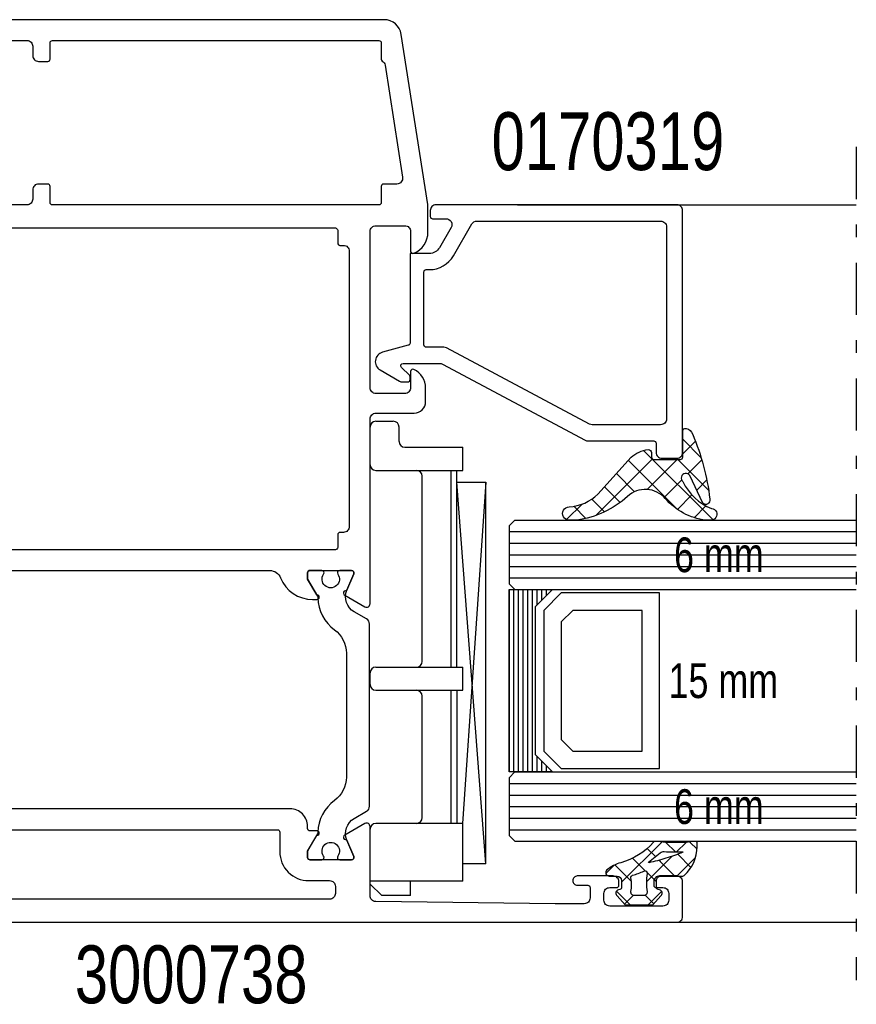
# Model space of a CAD drawing. Header units: millimetres. Extents: x 0 to 10560344, y -63228 to 177747.
# Tile 27 of 125: x 105341 to 105413, y -41300 to -41215. Entities that reach past the tile are written whole.
import ezdxf
from ezdxf.enums import TextEntityAlignment as Align

# ---------------------------------------------------------------- set-up
doc = ezdxf.new("R2010")
doc.units = ezdxf.units.MM
doc.linetypes.add('OGLT0', pattern=[10, 4.5, -2.2, 1.1, -2.2])
doc.styles.add('ORGADATA', font='txt', dxfattribs={"oblique": 1})

msp = doc.modelspace()

# ---------------------------------------------------------------- linework, layer by layer
at = {"color": 0, "linetype": 'OGLT0'}
msp.add_line((105413.358, -41226.228), (105413.358, -41298.228), dxfattribs=at)
at = {"color": 0, "linetype": 'Continuous'}
for p, q in [((105384.083, -41231.228), (105413.358, -41231.228)), ((105371.858, -41249.925), (105373.358, -41249.925)), ((105371.358, -41253.68), (105371.358, -41250.425)), ((105373.858, -41251.68), (105373.858, -41250.425)), ((105374.358, -41252.18), (105379.358, -41252.18)), ((105379.358, -41254.18), (105379.358, -41252.18)), ((105371.858, -41254.18), (105379.358, -41254.18)), ((105378.358, -41271.18), (105378.358, -41254.18)), ((105378.858, -41271.18), (105378.858, -41254.18)), ((105375.858, -41270.68), (105375.858, -41254.68)), ((105378.858, -41255.18), (105381.355, -41255.18)), ((105381.355, -41288.179), (105378.858, -41255.18)), ((105381.355, -41255.18), (105379.342, -41284.679)), ((105381.355, -41288.179), (105381.355, -41255.18)), ((105371.858, -41271.18), (105379.358, -41271.18)), ((105379.358, -41273.18), (105379.358, -41271.18)), ((105371.358, -41272.68), (105371.358, -41271.68)), ((105371.858, -41273.18), (105379.358, -41273.18)), ((105378.358, -41284.679), (105378.358, -41273.18)), ((105378.858, -41273.18), (105378.858, -41284.679)), ((105375.858, -41284.179), (105375.858, -41273.68)), ((105379.358, -41284.679), (105371.858, -41284.679)), ((105379.358, -41289.679), (105379.358, -41284.679)), ((105371.358, -41289.924), (105371.358, -41285.179)), ((105381.355, -41288.179), (105379.358, -41288.179)), ((105379.358, -41289.679), (105371.358, -41289.679)), ((105371.358, -41289.924), (105372.358, -41290.924)), ((105374.858, -41290.924), (105374.858, -41289.679)), ((105374.858, -41290.924), (105372.358, -41290.924)), ((105397.358, -41293.228), (105413.358, -41293.228))]:
    msp.add_line(p, q, dxfattribs=at)
at = {"color": 1, "linetype": 'Continuous'}
for p, q in [((105398.36, -41251.48), (105399.961, -41253.081)), ((105399.461, -41251.644), (105398.36, -41252.744)), ((105394.984, -41252.449), (105400.982, -41258.447)), ((105395.742, -41253.19), (105390.85, -41258.082)), ((105393.665, -41253.302), (105397.925, -41257.561)), ((105397.873, -41253.231), (105395.279, -41255.825)), ((105397.939, -41253.231), (105400.6, -41255.892)), ((105400.015, -41253.261), (105398.809, -41254.468)), ((105392.634, -41254.443), (105394.208, -41256.017)), ((105398.266, -41255.01), (105396.772, -41256.505)), ((105400.445, -41255.004), (105399.573, -41255.876)), ((105391.603, -41255.584), (105392.964, -41256.945)), ((105390.505, -41256.658), (105391.612, -41257.766)), ((105399.152, -41256.297), (105397.903, -41257.546)), ((105400.631, -41256.99), (105400.592, -41257.029)), ((105389.667, -41257.093), (105388.331, -41258.428)), ((105388.953, -41257.279), (105390.004, -41258.33)), ((105400.374, -41257.247), (105399.36, -41258.261)), ((105396.559, -41286.294), (105393.088, -41289.765)), ((105395.305, -41286.841), (105396.016, -41287.552)), ((105396.901, -41286.319), (105397.728, -41287.146)), ((105398.655, -41286.316), (105397.825, -41287.146)), ((105398.991, -41286.291), (105399.598, -41286.898)), ((105394.033, -41287.686), (105395.058, -41288.712)), ((105397.452, -41287.519), (105395.228, -41289.743)), ((105399.47, -41287.619), (105397.861, -41289.228)), ((105397.929, -41287.347), (105399.074, -41288.491)), ((105392.434, -41288.302), (105391.724, -41289.011)), ((105392.499, -41288.27), (105393.935, -41289.706)), ((105396.326, -41287.862), (105396.426, -41287.962)), ((105396.426, -41287.962), (105397.692, -41289.228)), ((105395.058, -41288.712), (105395.134, -41288.788)), ((105395.282, -41288.936), (105396.088, -41289.741)), ((105392.649, -41290.538), (105393.83, -41291.719)), ((105394.072, -41290.899), (105393.326, -41291.645)), ((105395.12, -41290.891), (105395.861, -41291.632)), ((105396.537, -41290.552), (105395.37, -41291.719))]:
    msp.add_line(p, q, dxfattribs=at)
at = {"color": 4, "linetype": 'Continuous'}
for p, q in [((105383.858, -41258.468), (105383.358, -41258.968)), ((105383.858, -41258.468), (105413.358, -41258.468)), ((105383.358, -41258.968), (105383.358, -41263.968)), ((105383.358, -41259.468), (105413.358, -41259.468)), ((105383.358, -41260.468), (105413.358, -41260.468)), ((105383.358, -41261.468), (105413.358, -41261.468)), ((105383.358, -41262.468), (105413.358, -41262.468)), ((105383.358, -41263.468), (105413.358, -41263.468)), ((105383.358, -41263.968), (105383.858, -41264.468)), ((105383.858, -41264.468), (105413.358, -41264.468)), ((105383.858, -41280.228), (105383.358, -41280.728)), ((105383.358, -41280.728), (105383.358, -41285.728)), ((105383.858, -41280.228), (105413.358, -41280.228)), ((105383.358, -41281.228), (105413.358, -41281.228)), ((105383.358, -41282.228), (105413.358, -41282.228)), ((105383.358, -41283.228), (105413.358, -41283.228)), ((105383.358, -41284.228), (105413.358, -41284.228)), ((105383.358, -41285.228), (105413.358, -41285.228)), ((105383.358, -41285.728), (105383.858, -41286.228)), ((105383.858, -41286.228), (105413.358, -41286.228))]:
    msp.add_line(p, q, dxfattribs=at)
at = {"color": 8, "linetype": 'Continuous'}
for p, q in [((105383.358, -41264.468), (105383.358, -41280.228)), ((105383.758, -41264.468), (105383.758, -41280.228)), ((105384.158, -41264.468), (105384.158, -41280.228)), ((105384.558, -41264.468), (105384.558, -41280.228)), ((105384.958, -41264.468), (105384.958, -41280.228)), ((105385.358, -41264.468), (105385.358, -41280.228)), ((105385.758, -41264.468), (105385.758, -41265.818)), ((105386.158, -41264.468), (105386.158, -41265.418)), ((105386.558, -41264.468), (105386.558, -41265.018)), ((105386.958, -41264.468), (105386.958, -41264.618)), ((105387.858, -41264.768), (105386.358, -41266.268)), ((105396.358, -41264.768), (105387.858, -41264.768)), ((105396.358, -41279.928), (105396.358, -41264.768)), ((105386.358, -41266.268), (105386.358, -41278.428)), ((105388.858, -41266.268), (105387.858, -41267.268)), ((105394.858, -41266.268), (105388.858, -41266.268)), ((105394.858, -41278.428), (105394.858, -41266.268)), ((105387.858, -41267.268), (105387.858, -41277.428)), ((105387.858, -41277.428), (105388.858, -41278.428)), ((105385.758, -41278.878), (105385.758, -41280.228)), ((105386.358, -41278.428), (105387.858, -41279.928)), ((105388.858, -41278.428), (105394.858, -41278.428)), ((105386.158, -41279.278), (105386.158, -41280.228)), ((105386.558, -41279.678), (105386.558, -41280.228)), ((105387.858, -41279.928), (105396.358, -41279.928)), ((105386.958, -41280.078), (105386.958, -41280.228))]:
    msp.add_line(p, q, dxfattribs=at)
at = {"color": 0, "linetype": 'Continuous'}
for points in [[(105325.758, -41262.828), (105362.688, -41262.828, -0.305615), (105363.615, -41263.453, 0.305615), (105366.397, -41265.328), (105366.774, -41265.328, 1.077346), (105366.744, -41264.93), (105365.958, -41263.568), (105365.958, -41263.028, -0.414214), (105366.158, -41262.828), (105369.76, -41262.828, -0.534511), (105369.944, -41263.104), (105369.331, -41264.586, 1), (105369.178, -41264.955), (105370.908, -41265.954, 0.57735), (105371.358, -41265.694), (105371.358, -41249.728, -0.414214), (105371.858, -41249.228), (105375.158, -41249.228, 0.414214), (105376.158, -41248.228), (105376.158, -41247.066, 0.287008), (105375.145, -41245.448, 0.553992), (105374.858, -41245.628), (105374.858, -41247.028, -0.414214), (105374.358, -41247.528), (105371.858, -41247.528, -0.414214), (105371.358, -41247.028), (105371.358, -41233.528, -0.414214), (105371.858, -41233.028), (105374.358, -41233.028, -0.414214), (105374.858, -41233.528), (105374.858, -41235.228, 0.536675), (105375.136, -41235.412, 0.301511), (105376.358, -41233.569), (105376.358, -41231.266, 0.038769), (105376.352, -41231.189), (105374.056, -41216.496, 0.369511), (105372.574, -41215.228), (105330.063, -41215.228, 0.369511)], [(105330.748, -41217.028), (105341.717, -41217.028, -0.414214), (105342.217, -41217.528), (105342.217, -41218.331, 0.414214), (105342.717, -41218.831), (105343.517, -41218.831, 0.414214), (105343.717, -41218.631), (105343.717, -41217.228, -0.414214), (105343.917, -41217.028), (105372.117, -41217.028, -0.414214), (105372.317, -41217.228), (105372.317, -41218.631, 0.262632), (105372.414, -41218.802, -0.221607), (105372.649, -41219.153), (105374.165, -41228.85, -0.460375), (105373.67, -41229.428), (105372.517, -41229.428, 0.414214), (105372.317, -41229.628), (105372.317, -41231.028, -0.414214), (105372.117, -41231.228), (105343.917, -41231.228, -0.414214), (105343.717, -41231.028), (105343.717, -41229.628, 0.414214), (105343.517, -41229.428), (105342.717, -41229.428, 0.414214), (105342.217, -41229.928), (105342.217, -41230.728, -0.414214), (105341.717, -41231.228), (105328.686, -41231.228, -0.219134)], [(105304.858, -41293.224), (105397.858, -41293.224, 0.414214), (105398.358, -41292.724), (105398.358, -41289.724, 0.414214), (105397.858, -41289.224), (105396.358, -41289.224, 0.414214), (105395.858, -41289.724), (105395.858, -41290.024, 0.414214), (105396.058, -41290.224), (105396.658, -41290.224, -0.414214), (105397.158, -41290.724), (105397.158, -41291.324, -0.414214), (105396.658, -41291.824), (105392.058, -41291.824, -0.414214), (105391.558, -41291.324), (105391.558, -41290.724, -0.414214), (105392.058, -41290.224), (105392.658, -41290.224, 0.414214), (105392.858, -41290.024), (105392.858, -41289.724, 0.414214), (105392.358, -41289.224), (105389.258, -41289.224, 0.414214), (105388.858, -41289.624, 0.414214), (105389.258, -41290.024), (105390.158, -41290.024, -0.414214), (105390.358, -41290.224), (105390.358, -41291.124, -0.414214), (105389.858, -41291.624), (105387.358, -41291.624), (105371.849, -41291.433, -0.416823), (105371.358, -41290.924), (105371.358, -41284.958, 0.57735), (105370.908, -41284.698), (105369.178, -41285.697, 1), (105369.331, -41286.066), (105369.944, -41287.548, -0.534511), (105369.76, -41287.824), (105366.158, -41287.824, -0.414214), (105365.958, -41287.624), (105365.958, -41287.084), (105366.744, -41285.722, 1.077346), (105366.774, -41285.324), (105366.158, -41285.324, -0.414214), (105365.958, -41285.124), (105365.958, -41284.924, 0.414214), (105364.458, -41283.424), (105327.558, -41283.424, -0.414214)]]:
    msp.add_lwpolyline(points, format="xyb", dxfattribs=at)
for points in [[(105377.618, -41244.986), (105389.947, -41251.569, 0.123213), (105390.183, -41251.628), (105395.858, -41251.628, -0.414192), (105396.058, -41251.828), (105396.058, -41252.628, 0.414214), (105396.558, -41253.128), (105397.858, -41253.128, 0.414214), (105398.358, -41252.628), (105398.358, -41231.728, 0.414214), (105397.858, -41231.228), (105377.058, -41231.228, 0.414214), (105376.558, -41231.728), (105376.558, -41232.228, 0.414207), (105376.758, -41232.428), (105377.058, -41232.428), (105377.924, -41232.428, -0.577349), (105378.357, -41233.178), (105377.346, -41234.928, -0.267949), (105376.48, -41235.428), (105376.008, -41235.428), (105374.808, -41235.428), (105374.808, -41236.828), (105374.808, -41243.174, -0.339459), (105374.66, -41243.367), (105372.428, -41243.965, 0.668184), (105372.226, -41245.499), (105373.892, -41246.461, 0.131652), (105374.142, -41246.528), (105374.608, -41246.528, 0.414192), (105374.808, -41246.328), (105374.808, -41246.093, 0.198901), (105374.749, -41245.952), (105374.066, -41245.269, -0.66816), (105374.208, -41244.928), (105377.383, -41244.928, -0.123211), (105377.618, -41244.986)], [(105368.358, -41261.028), (105328.358, -41261.028, -0.414214), (105328.158, -41260.828), (105328.158, -41233.428, -0.198912), (105328.216, -41233.286, -0.198912), (105328.358, -41233.228), (105368.358, -41233.228, -0.414214), (105368.558, -41233.428), (105368.558, -41234.528, 0.414214), (105368.758, -41234.728), (105369.058, -41234.728, -0.414214), (105369.558, -41235.228), (105369.558, -41259.028, -0.414214), (105369.058, -41259.528), (105368.758, -41259.528, 0.414214), (105368.558, -41259.728), (105368.558, -41260.828, -0.414214), (105368.358, -41261.028)], [(105390.298, -41250.169), (105377.968, -41243.586, 0.123213), (105377.733, -41243.528), (105376.208, -41243.528, -0.414207), (105376.008, -41243.328), (105376.008, -41237.028, -0.414207), (105376.208, -41236.828), (105376.48, -41236.828, 0.267948), (105378.559, -41235.628), (105380.147, -41232.878, -0.267947), (105380.58, -41232.628), (105396.458, -41232.628, -0.414214), (105396.958, -41233.128), (105396.958, -41249.728, -0.414214), (105396.458, -41250.228), (105390.533, -41250.228, -0.123213), (105390.298, -41250.169)], [(105367.858, -41291.224), (105328.358, -41291.224, -0.414214), (105328.158, -41291.024), (105328.158, -41285.424, -0.414214), (105328.358, -41285.224), (105363.358, -41285.224, -0.414214), (105363.558, -41285.424), (105363.558, -41287.124, 0.414214), (105366.058, -41289.624), (105367.858, -41289.624, -0.414214), (105368.358, -41290.124), (105368.358, -41290.724, -0.414214), (105367.858, -41291.224)]]:
    msp.add_lwpolyline(points, format="xyb", close=True, dxfattribs=at)
at = {"color": 1, "linetype": 'Continuous'}
for points in [[(105396.857, -41256.597, 0.418877), (105393.589, -41256.421, -0.156649), (105389.214, -41258.473), (105388.553, -41258.473, -1.000011), (105388.553, -41257.32, 0.187312), (105391.033, -41256.216), (105393.896, -41253.046, -0.164643), (105395.393, -41252.376, -0.433485), (105395.66, -41252.637), (105395.66, -41253.021, 0.414592), (105395.86, -41253.231), (105398.16, -41253.231, 0.414592), (105398.36, -41253.021), (105398.36, -41250.797, -0.469631), (105398.666, -41250.541, -0.249398), (105399.223, -41251.064, -0.073579), (105400.701, -41256.659, -0.793002), (105400.103, -41257.002), (105398.981, -41254.617, 1.154421), (105398.369, -41255.147, 0.186493), (105400.858, -41257.474, -1.000089), (105400.779, -41258.473), (105400.343, -41258.473, -0.189509), (105396.857, -41256.597)], [(105396.088, -41290.204), (105396.088, -41289.626, -0.414215), (105396.488, -41289.228), (105398.362, -41289.228, 0.167058), (105398.485, -41289.186, 0.212219), (105399.605, -41286.678), (105399.605, -41286.337, 0.45045), (105399.493, -41286.238, -0.061), (105396.023, -41286.239, 0.246425), (105395.85, -41286.304, -0.142739), (105393.009, -41288.079, 0.10271), (105391.822, -41288.697, 0.704326), (105392.012, -41289.228), (105392.688, -41289.228, -0.414207), (105393.088, -41289.626), (105393.088, -41290.204, -0.339205), (105392.94, -41290.396), (105392.809, -41290.431, 0.605991), (105392.694, -41290.949), (105393.394, -41291.719), (105395.782, -41291.719), (105396.482, -41290.949, 0.605999), (105396.367, -41290.431), (105396.236, -41290.396, -0.339203), (105396.088, -41290.204)], [(105396.919, -41287.692, -0.023176), (105395.427, -41288.074), (105395.411, -41288.039), (105396.428, -41287.221, -0.18929), (105396.775, -41287.112, 0.026318), (105398.361, -41287.136, -0.837101), (105398.369, -41287.174, -0.023176), (105396.919, -41287.692)], [(105395.228, -41289.795, 0.03627), (105395.285, -41290.58, -0.457156), (105394.988, -41290.922), (105394.188, -41290.922, -0.469884), (105393.893, -41290.567, 0.094104), (105393.891, -41289.394, -0.389568), (105394.034, -41289.164, 0.02162), (105394.526, -41289.004, 0.02162), (105395.002, -41288.802, -0.600547), (105395.286, -41289.011, 0.03627), (105395.228, -41289.795)]]:
    msp.add_lwpolyline(points, format="xyb", close=True, dxfattribs=at)
at = {"color": 4, "linetype": 'Continuous'}
msp.add_lwpolyline([(105371.308, -41283.2), (105371.308, -41267.449, 0.267949), (105371.058, -41267.016), (105369.99, -41266.399, -0.376373), (105369.354, -41264.526), (105369.944, -41263.101, 0.534511), (105369.76, -41262.824), (105368.732, -41262.824, 0.609065), (105368.569, -41263.14, -1.936492), (105367.346, -41263.14, 0.609065), (105367.183, -41262.824), (105366.158, -41262.824, 0.414214), (105365.958, -41263.024), (105365.958, -41263.574), (105366.813, -41265.056, -0.126173), (105366.853, -41265.2, 0.233397), (105368.285, -41267.948, -0.239087), (105369.308, -41269.965), (105369.308, -41280.683, -0.239087), (105368.285, -41282.7, 0.233397), (105366.853, -41285.449, -0.126173), (105366.813, -41285.592), (105365.958, -41287.074), (105365.958, -41287.624, 0.414214), (105366.158, -41287.824), (105367.183, -41287.824, 0.609065), (105367.346, -41287.508, -1.936492), (105368.569, -41287.508, 0.609065), (105368.732, -41287.824), (105369.76, -41287.824, 0.534511), (105369.944, -41287.548), (105369.354, -41286.122, -0.376373), (105369.99, -41284.249), (105371.058, -41283.633, 0.267949), (105371.308, -41283.2)], format="xyb", close=True, dxfattribs=at)
at = {"color": 8, "linetype": 'Continuous'}
msp.add_lwpolyline([(105383.358, -41264.468), (105387.108, -41264.468), (105385.608, -41265.968), (105385.608, -41278.728), (105387.108, -41280.228), (105383.358, -41280.228), (105383.358, -41264.468)], close=True, dxfattribs=at)
at = {"color": 0, "linetype": 'Continuous'}
for centre, start, end in [((105371.858, -41250.425), 90, 180), ((105373.358, -41250.425), 360, 90), ((105374.358, -41251.68), 180, 270), ((105371.858, -41253.68), 180, 270), ((105375.358, -41254.68), 360, 90), ((105375.358, -41270.68), 270, 0), ((105371.858, -41271.68), 90, 180), ((105371.858, -41272.68), 180, 270), ((105375.358, -41273.68), 360, 90), ((105375.358, -41284.179), 270, 0), ((105371.858, -41285.179), 90, 180)]:
    msp.add_arc(centre, 0.5, start, end, dxfattribs=at)

# ---------------------------------------------------------------- texts
at = {"color": 0, "style": 'ORGADATA', "width": 0.772222}
for s, p in [('0170319', (105401.953, -41228.228)), ('3000738', (105365.953, -41300.224))]:
    msp.add_text(s, height=5, dxfattribs=at).set_placement(p, align=Align.RIGHT)
at = {"color": 8, "style": 'ORGADATA', "width": 0.772222}
for s, p in [('6 mm', (105405.358, -41262.968)), ('15 mm', (105406.608, -41273.848)), ('6 mm', (105405.358, -41284.728))]:
    msp.add_text(s, height=3, dxfattribs=at).set_placement(p, align=Align.RIGHT)

doc.saveas('drawing.dxf')
